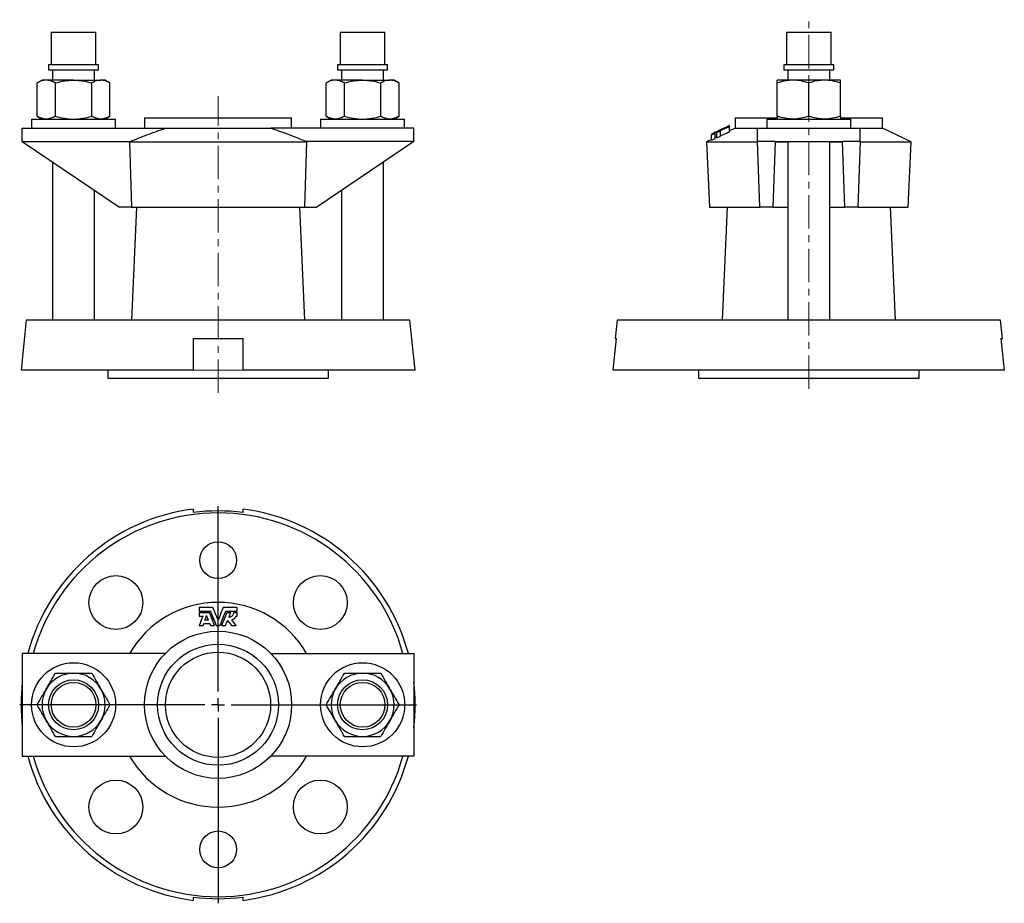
# Model space of a CAD drawing. Header units: millimetres. Extents: x 123 to 498, y 41 to 378.
import ezdxf

# ---------------------------------------------------------------- set-up
doc = ezdxf.new("R2010")
doc.units = ezdxf.units.MM
doc.linetypes.add('CENTERX2', pattern=[20.32, 12.7, -2.54, 2.54, -2.54])
doc.layers.add('FORMAT', color=7, linetype='Continuous')

# ---------------------------------------------------------------- blocks, each defined once
blk = doc.blocks.new('SW_CENTERMARKSYMBOL_0')
at = {"layer": 'FORMAT', "color": 0}
for p, q in [((0, 5), (0, 75.5)), ((-5, 0), (-75.5, 0)), ((0, 0), (-2.5, 0)), ((0, 0), (0, 2.5)), ((0, 0), (0, -2.5)), ((0, 0), (2.5, 0)), ((5, 0), (75.5, 0)), ((0, -5), (0, -75.5))]:
    blk.add_line(p, q, dxfattribs=at)

msp = doc.modelspace()

# ---------------------------------------------------------------- linework, layer by layer
at = {"color": 7, "linetype": 'Continuous', "lineweight": 25}
for p, q in [((135.19, 372.71), (135.19, 360.44)), ((135.19, 372.71), (152.19, 372.71)), ((152.19, 360.44), (152.19, 372.71)), ((245.19, 372.71), (245.19, 360.44)), ((245.19, 372.71), (246.34, 372.71)), ((246.34, 372.71), (262.19, 372.71)), ((262.19, 360.44), (262.19, 372.71)), ((415, 372.71), (415, 360.44)), ((415, 372.71), (432, 372.71)), ((432, 360.44), (432, 372.71)), ((134.16, 360.44), (134.16, 358.44)), ((134.16, 360.44), (153.21, 360.44)), ((153.21, 358.44), (153.21, 360.44)), ((244.16, 360.44), (244.16, 358.44)), ((244.16, 360.44), (245.45, 360.44)), ((245.45, 360.44), (263.21, 360.44)), ((263.21, 358.44), (263.21, 360.44)), ((413.97, 360.44), (413.97, 358.44)), ((413.97, 360.44), (433.02, 360.44)), ((433.02, 358.44), (433.02, 360.44)), ((134.16, 358.44), (153.21, 358.44)), ((135.69, 358.44), (135.69, 354.51)), ((151.69, 354.51), (151.69, 358.44)), ((244.16, 358.44), (245.45, 358.44)), ((245.45, 358.44), (263.21, 358.44)), ((245.69, 358.44), (245.69, 354.51)), ((261.69, 354.51), (261.69, 358.44)), ((413.97, 358.44), (433.02, 358.44)), ((415.5, 358.44), (415.5, 354.51)), ((431.5, 354.51), (431.5, 358.44)), ((131.69, 354.51), (129.83, 353.43)), ((129.83, 340.78), (129.83, 353.43)), ((133.3, 354.51), (131.69, 354.51)), ((143.69, 354.51), (133.3, 354.51)), ((136.76, 340.78), (136.76, 353.43)), ((143.69, 354.51), (154.08, 354.51)), ((150.62, 340.78), (150.62, 353.43)), ((155.69, 354.51), (154.08, 354.51)), ((157.54, 353.43), (155.69, 354.51)), ((157.54, 340.78), (157.54, 353.43)), ((241.69, 354.51), (239.83, 353.43)), ((239.83, 340.78), (239.83, 353.43)), ((243.3, 354.51), (241.69, 354.51)), ((253.69, 354.51), (243.3, 354.51)), ((246.76, 340.78), (246.76, 353.43)), ((253.69, 354.51), (264.08, 354.51)), ((260.62, 340.78), (260.62, 353.43)), ((265.69, 354.51), (264.08, 354.51)), ((267.54, 353.43), (265.69, 354.51)), ((267.54, 340.78), (267.54, 353.43)), ((417.5, 354.51), (411.5, 354.51)), ((411.5, 340.78), (411.5, 353.43)), ((429.5, 354.51), (417.5, 354.51)), ((423.5, 340.78), (423.5, 353.43)), ((435.5, 354.51), (429.5, 354.51)), ((435.5, 340.78), (435.5, 353.43)), ((127.69, 339.71), (127.69, 336.21)), ((127.69, 339.71), (159.69, 339.71)), ((129.83, 340.78), (131.69, 339.71)), ((155.69, 339.71), (157.54, 340.78)), ((159.69, 336.21), (159.69, 339.71)), ((170.69, 340.21), (170.69, 336.21)), ((170.69, 340.21), (198.69, 340.21)), ((198.69, 340.21), (226.69, 340.21)), ((226.69, 336.21), (226.69, 340.21)), ((237.69, 339.71), (237.69, 336.21)), ((237.69, 339.71), (269.69, 339.71)), ((239.83, 340.78), (241.69, 339.71)), ((265.69, 339.71), (267.54, 340.78)), ((269.69, 336.21), (269.69, 339.71)), ((395.5, 340.21), (395.5, 336.21)), ((395.5, 340.21), (411.5, 340.21)), ((407.5, 339.71), (407.5, 336.21)), ((407.5, 339.71), (423.5, 339.71)), ((423.5, 339.71), (439.5, 339.71)), ((435.5, 340.21), (451.5, 340.21)), ((439.5, 336.21), (439.5, 339.71)), ((451.5, 336.21), (451.5, 340.21)), ((124.19, 331.21), (124.19, 336.21)), ((124.19, 336.21), (178.59, 336.21)), ((178.59, 336.21), (218.78, 336.21)), ((273.19, 336.21), (218.78, 336.21)), ((273.19, 331.21), (273.19, 336.21)), ((386.49, 333.68), (387.91, 334.33)), ((386.49, 331.68), (386.49, 333.68)), ((387.91, 332.33), (387.91, 334.33)), ((388.46, 334.58), (389.83, 335.21)), ((388.46, 332.58), (388.46, 334.58)), ((391.29, 336.14), (389.58, 335.32)), ((389.83, 333.21), (389.83, 335.21)), ((393.34, 337.2), (391.29, 336.24)), ((393.34, 336.96), (392.59, 336.63)), ((393.34, 337.19), (393.34, 337.2)), ((393.34, 336.96), (393.34, 337.14)), ((393.34, 334.81), (393.34, 336.81)), ((395.5, 336.21), (393.34, 335.2)), ((395.5, 336.21), (404, 336.21)), ((404, 336.21), (443, 336.21)), ((404, 331.21), (404, 336.21)), ((443, 331.21), (443, 336.21)), ((443, 336.21), (451.5, 336.21)), ((462.43, 331.11), (451.5, 336.21)), ((124.19, 331.21), (165.23, 331.21)), ((124.19, 331.21), (161.11, 306.21)), ((164.98, 331.11), (165.76, 306.21)), ((164.98, 331.11), (232.39, 331.11)), ((232.39, 331.11), (231.61, 306.21)), ((273.19, 331.21), (232.14, 331.21)), ((273.19, 331.21), (236.26, 306.21)), ((386.49, 332), (384.56, 331.11)), ((384.56, 331.11), (385.65, 306.21)), ((384.56, 331.11), (404, 331.11)), ((386.49, 331.68), (387.91, 332.33)), ((387.91, 332.61), (388.46, 332.87)), ((388.46, 332.58), (389.83, 333.21)), ((404.83, 306.21), (404, 331.21)), ((410.66, 331.21), (404, 331.21)), ((410.66, 331.21), (409.83, 306.21)), ((410.65, 331.11), (415.5, 331.11)), ((410.66, 331.21), (436.34, 331.21)), ((415.5, 331.21), (415.5, 263.21)), ((431.5, 263.21), (431.5, 331.21)), ((431.5, 331.11), (436.34, 331.11)), ((437.17, 306.21), (436.34, 331.21)), ((443, 331.21), (436.34, 331.21)), ((443, 331.21), (442.17, 306.21)), ((442.99, 331.11), (462.43, 331.11)), ((461.35, 306.21), (462.43, 331.11)), ((135.69, 323.42), (135.69, 263.21)), ((261.69, 263.21), (261.69, 323.42)), ((151.69, 263.21), (151.69, 312.59)), ((245.69, 312.59), (245.69, 263.21)), ((165.76, 306.21), (161.11, 306.21)), ((167.64, 306.21), (165.69, 263.21)), ((165.76, 306.21), (231.61, 306.21)), ((231.69, 263.21), (229.74, 306.21)), ((231.61, 306.21), (236.26, 306.21)), ((385.65, 306.21), (404.83, 306.21)), ((392.45, 306.21), (390.5, 263.21)), ((409.83, 306.21), (404.83, 306.21)), ((409.83, 306.21), (415.5, 306.21)), ((431.5, 306.21), (437.17, 306.21)), ((442.17, 306.21), (437.17, 306.21)), ((442.17, 306.21), (461.35, 306.21)), ((456.5, 263.21), (454.55, 306.21)), ((125.69, 263.21), (123.69, 244.21)), ((271.69, 263.21), (125.69, 263.21)), ((273.69, 244.21), (271.69, 263.21)), ((350.5, 263.21), (349.76, 256.21)), ((496.5, 263.21), (350.5, 263.21)), ((497.23, 256.21), (496.5, 263.21)), ((189.19, 256.21), (208.19, 256.21)), ((189.19, 256.21), (189.19, 244.21)), ((208.19, 244.21), (208.19, 256.21)), ((349.1, 244.21), (350.37, 256.21)), ((349.76, 256.21), (350.37, 256.21)), ((496.62, 256.21), (497.23, 256.21)), ((496.62, 256.21), (497.89, 244.21)), ((189.19, 244.21), (123.69, 244.21)), ((156.69, 244.21), (156.69, 241.21)), ((273.69, 244.21), (208.19, 244.21)), ((240.69, 241.21), (240.69, 244.21)), ((497.89, 244.21), (349.1, 244.21)), ((381.5, 244.21), (381.5, 241.21)), ((465.5, 241.21), (465.5, 244.21)), ((156.69, 241.21), (240.69, 241.21)), ((381.5, 241.21), (423.5, 241.21)), ((423.5, 241.21), (465.5, 241.21)), ((189.19, 191.33), (189.19, 190.05)), ((208.19, 190.05), (208.19, 191.33)), ((191.49, 153.94), (191.49, 152.52)), ((205.89, 152.52), (205.89, 153.94)), ((191.49, 151.97), (191.49, 150.6)), ((195, 149.14), (194.31, 150.85)), ((205.48, 150.6), (205.89, 150.6)), ((205.89, 150.6), (205.89, 151.97)), ((193.01, 147.08), (193.3, 147.84)), ((124.19, 136.43), (124.19, 97.43)), ((178.59, 136.43), (124.19, 136.43)), ((218.78, 136.43), (273.19, 136.43)), ((273.19, 136.43), (273.19, 97.43)), ((124.19, 97.43), (178.59, 97.43)), ((273.19, 97.43), (218.78, 97.43)), ((189.19, 43.81), (189.19, 42.53)), ((208.19, 42.53), (208.19, 43.81))]:
    msp.add_line(p, q, dxfattribs=at)
at = {"color": 8, "linetype": 'Continuous', "lineweight": 18}
msp.add_line((189.19, 244.21), (208.19, 244.21), dxfattribs=at)
at = {"color": 7, "linetype": 'Continuous', "lineweight": 25}
for centre, radius in [((198.69, 171.93), 7), ((159.8, 155.82), 10.25), ((237.58, 155.82), 10.25), ((198.69, 116.93), 28), ((198.69, 116.93), 23), ((198.69, 116.93), 20), ((143.69, 116.93), 16), ((253.69, 116.93), 16), ((143.69, 116.93), 9.52), ((143.69, 116.93), 8.5), ((253.69, 116.93), 9.52), ((253.69, 116.93), 8.5), ((159.8, 78.04), 10.25), ((237.58, 78.04), 10.25), ((198.69, 61.93), 7)]:
    msp.add_circle(centre, radius, dxfattribs=at)
for centre, radius, start, end in [((198.69, 116.93), 75, 97.277, 164.9299), ((198.69, 116.93), 75, 15.0701, 82.723), ((198.69, 116.93), 73, 15.4932, 164.5068), ((198.69, 116.93), 73.74, 82.5976, 97.4024), ((198.69, 116.93), 38.94, 30.0478, 149.9522), ((143.69, 116.93), 12, 90, 150), ((143.69, 116.93), 12, 30, 90), ((253.69, 116.93), 12, 90, 150), ((253.69, 116.93), 12, 30, 90), ((198.69, 116.93), 75, 173.3804, 186.6196), ((198.69, 116.93), 75, 353.3804, 6.6196), ((143.69, 116.93), 12, 150, 210), ((143.69, 116.93), 12, 330, 30), ((253.69, 116.93), 12, 150, 210), ((253.69, 116.93), 12, 330, 30), ((143.69, 116.93), 12, 210, 270), ((143.69, 116.93), 12, 270, 330), ((253.69, 116.93), 12, 210, 270), ((253.69, 116.93), 12, 270, 330), ((198.69, 116.93), 75, 195.0701, 262.723), ((198.69, 116.93), 73, 195.4932, 344.5068), ((198.69, 116.93), 38.94, 210.0478, 329.9522), ((198.69, 116.93), 75, 277.277, 344.9299), ((198.69, 116.93), 73.74, 262.5976, 277.4024)]:
    msp.add_arc(centre, radius, start, end, dxfattribs=at)
for points, knots in [([(133.3, 354.51), (133, 354.51), (132.71, 354.48), (132.12, 354.38), (131.83, 354.31), (130.97, 354.03), (130.4, 353.76), (129.83, 353.43)], [0, 0, 0, 0, 0.25, 0.25, 0.5, 0.5, 1, 1, 1, 1]), ([(136.76, 353.43), (136.19, 353.76), (135.62, 354.03), (134.47, 354.4), (133.89, 354.51), (133.3, 354.51)], [0, 0, 0, 0, 0.5, 0.5, 1, 1, 1, 1]), ([(136.76, 353.43), (137.89, 353.76), (139.04, 354.03), (141.35, 354.41), (142.52, 354.51), (143.69, 354.51)], [0, 0, 0, 0, 0.5, 0.5, 1, 1, 1, 1]), ([(143.69, 354.51), (144.27, 354.51), (144.86, 354.48), (146.04, 354.38), (146.63, 354.31), (148.36, 354.03), (149.5, 353.76), (150.62, 353.43)], [0, 0, 0, 0, 0.25, 0.25, 0.5, 0.5, 1, 1, 1, 1]), ([(154.08, 354.51), (153.79, 354.51), (153.49, 354.48), (152.91, 354.38), (152.62, 354.31), (151.75, 354.03), (151.18, 353.76), (150.62, 353.43)], [0, 0, 0, 0, 0.25, 0.25, 0.5, 0.5, 1, 1, 1, 1]), ([(157.54, 353.43), (156.98, 353.76), (156.41, 354.03), (155.25, 354.4), (154.67, 354.51), (154.08, 354.51)], [0, 0, 0, 0, 0.5, 0.5, 1, 1, 1, 1]), ([(243.3, 354.51), (243, 354.51), (242.71, 354.48), (242.12, 354.38), (241.83, 354.31), (240.97, 354.03), (240.4, 353.76), (239.83, 353.43)], [0, 0, 0, 0, 0.25, 0.25, 0.5, 0.5, 1, 1, 1, 1]), ([(246.76, 353.43), (246.19, 353.76), (245.62, 354.03), (244.47, 354.4), (243.89, 354.51), (243.3, 354.51)], [0, 0, 0, 0, 0.5, 0.5, 1, 1, 1, 1]), ([(246.76, 353.43), (247.89, 353.76), (249.04, 354.03), (251.35, 354.41), (252.52, 354.51), (253.69, 354.51)], [0, 0, 0, 0, 0.5, 0.5, 1, 1, 1, 1]), ([(253.69, 354.51), (254.27, 354.51), (254.86, 354.48), (256.04, 354.38), (256.63, 354.31), (258.36, 354.03), (259.5, 353.76), (260.62, 353.43)], [0, 0, 0, 0, 0.25, 0.25, 0.5, 0.5, 1, 1, 1, 1]), ([(264.08, 354.51), (263.79, 354.51), (263.49, 354.48), (262.91, 354.38), (262.62, 354.31), (261.75, 354.03), (261.18, 353.76), (260.62, 353.43)], [0, 0, 0, 0, 0.25, 0.25, 0.5, 0.5, 1, 1, 1, 1]), ([(267.54, 353.43), (266.98, 353.76), (266.41, 354.03), (265.25, 354.4), (264.67, 354.51), (264.08, 354.51)], [0, 0, 0, 0, 0.5, 0.5, 1, 1, 1, 1]), ([(417.5, 354.51), (416.99, 354.51), (416.48, 354.48), (415.46, 354.38), (414.96, 354.31), (413.46, 354.03), (412.48, 353.76), (411.5, 353.43)], [0, 0, 0, 0, 0.25, 0.25, 0.5, 0.5, 1, 1, 1, 1]), ([(411.5, 353.43), (411.5, 353.76), (411.5, 354.03), (411.5, 354.41), (411.5, 354.51), (411.5, 354.51)], [0, 0, 0, 0, 0.5, 0.5, 1, 1, 1, 1]), ([(423.5, 353.43), (422.52, 353.76), (421.53, 354.03), (419.53, 354.4), (418.52, 354.51), (417.5, 354.51)], [0, 0, 0, 0, 0.5, 0.5, 1, 1, 1, 1]), ([(429.5, 354.51), (428.99, 354.51), (428.48, 354.48), (427.46, 354.38), (426.96, 354.31), (425.46, 354.03), (424.48, 353.76), (423.5, 353.43)], [0, 0, 0, 0, 0.25, 0.25, 0.5, 0.5, 1, 1, 1, 1]), ([(435.5, 353.43), (434.52, 353.76), (433.53, 354.03), (431.53, 354.4), (430.52, 354.51), (429.5, 354.51)], [0, 0, 0, 0, 0.5, 0.5, 1, 1, 1, 1]), ([(435.5, 353.43), (435.5, 353.76), (435.5, 354.03), (435.5, 354.41), (435.5, 354.51), (435.5, 354.51)], [0, 0, 0, 0, 0.5, 0.5, 1, 1, 1, 1]), ([(133.3, 339.71), (133, 339.71), (132.71, 339.73), (132.12, 339.83), (131.83, 339.9), (130.97, 340.18), (130.4, 340.45), (129.83, 340.78)], [0, 0, 0, 0, 0.25, 0.25, 0.5, 0.5, 1, 1, 1, 1]), ([(136.76, 340.78), (136.19, 340.45), (135.62, 340.18), (134.47, 339.81), (133.89, 339.71), (133.3, 339.71)], [0, 0, 0, 0, 0.5, 0.5, 1, 1, 1, 1]), ([(136.76, 340.78), (137.89, 340.45), (139.04, 340.18), (141.35, 339.81), (142.52, 339.71), (143.69, 339.71)], [0, 0, 0, 0, 0.5, 0.5, 1, 1, 1, 1]), ([(143.69, 339.71), (144.27, 339.71), (144.86, 339.73), (146.04, 339.83), (146.63, 339.9), (148.36, 340.19), (149.5, 340.45), (150.62, 340.78)], [0, 0, 0, 0, 0.25, 0.25, 0.5, 0.5, 1, 1, 1, 1]), ([(154.08, 339.71), (153.79, 339.71), (153.49, 339.73), (152.91, 339.83), (152.62, 339.9), (151.75, 340.18), (151.18, 340.45), (150.62, 340.78)], [0, 0, 0, 0, 0.25, 0.25, 0.5, 0.5, 1, 1, 1, 1]), ([(157.54, 340.78), (156.98, 340.45), (156.41, 340.18), (155.25, 339.81), (154.67, 339.71), (154.08, 339.71)], [0, 0, 0, 0, 0.5, 0.5, 1, 1, 1, 1]), ([(243.3, 339.71), (243, 339.71), (242.71, 339.73), (242.12, 339.83), (241.83, 339.9), (240.97, 340.18), (240.4, 340.45), (239.83, 340.78)], [0, 0, 0, 0, 0.25, 0.25, 0.5, 0.5, 1, 1, 1, 1]), ([(246.76, 340.78), (246.19, 340.45), (245.62, 340.18), (244.47, 339.81), (243.89, 339.71), (243.3, 339.71)], [0, 0, 0, 0, 0.5, 0.5, 1, 1, 1, 1]), ([(246.76, 340.78), (247.89, 340.45), (249.04, 340.18), (251.35, 339.81), (252.52, 339.71), (253.69, 339.71)], [0, 0, 0, 0, 0.5, 0.5, 1, 1, 1, 1]), ([(253.69, 339.71), (254.27, 339.71), (254.86, 339.73), (256.04, 339.83), (256.63, 339.9), (258.36, 340.19), (259.5, 340.45), (260.62, 340.78)], [0, 0, 0, 0, 0.25, 0.25, 0.5, 0.5, 1, 1, 1, 1]), ([(264.08, 339.71), (263.79, 339.71), (263.49, 339.73), (262.91, 339.83), (262.62, 339.9), (261.75, 340.18), (261.18, 340.45), (260.62, 340.78)], [0, 0, 0, 0, 0.25, 0.25, 0.5, 0.5, 1, 1, 1, 1]), ([(267.54, 340.78), (266.98, 340.45), (266.41, 340.18), (265.25, 339.81), (264.67, 339.71), (264.08, 339.71)], [0, 0, 0, 0, 0.5, 0.5, 1, 1, 1, 1]), ([(417.5, 339.71), (416.99, 339.71), (416.48, 339.73), (415.46, 339.83), (414.96, 339.9), (413.46, 340.18), (412.48, 340.45), (411.5, 340.78)], [0, 0, 0, 0, 0.25, 0.25, 0.5, 0.5, 1, 1, 1, 1]), ([(411.5, 340.78), (411.5, 340.45), (411.5, 340.18), (411.5, 339.81), (411.5, 339.71), (411.5, 339.71)], [0, 0, 0, 0, 0.5, 0.5, 1, 1, 1, 1]), ([(423.5, 340.78), (422.52, 340.45), (421.53, 340.18), (419.53, 339.81), (418.52, 339.71), (417.5, 339.71)], [0, 0, 0, 0, 0.5, 0.5, 1, 1, 1, 1]), ([(429.5, 339.71), (428.99, 339.71), (428.48, 339.73), (427.46, 339.83), (426.96, 339.9), (425.46, 340.18), (424.48, 340.45), (423.5, 340.78)], [0, 0, 0, 0, 0.25, 0.25, 0.5, 0.5, 1, 1, 1, 1]), ([(435.5, 340.78), (434.52, 340.45), (433.53, 340.18), (431.53, 339.81), (430.52, 339.71), (429.5, 339.71)], [0, 0, 0, 0, 0.5, 0.5, 1, 1, 1, 1]), ([(435.5, 340.78), (435.5, 340.45), (435.5, 340.18), (435.5, 339.81), (435.5, 339.71), (435.5, 339.71)], [0, 0, 0, 0, 0.5, 0.5, 1, 1, 1, 1]), ([(165.23, 331.21), (167.44, 332.09), (169.65, 332.96), (174.1, 334.64), (176.34, 335.45), (178.59, 336.21)], [0, 0, 0, 0, 0.5, 0.5, 1, 1, 1, 1]), ([(232.14, 331.21), (229.94, 332.09), (227.72, 332.96), (223.28, 334.64), (221.04, 335.45), (218.78, 336.21)], [0, 0, 0, 0, 0.5, 0.5, 1, 1, 1, 1]), ([(391.29, 336.06), (391, 335.94), (390.44, 335.69), (389.87, 335.44), (389.58, 335.32)], [0, 0, 0, 0, 0.49376, 1, 1, 1, 1]), ([(389.83, 335.21), (389.83, 335.23), (389.83, 335.27), (389.83, 335.31), (389.83, 335.33)], [0, 0, 0, 0, 0.5005501, 1, 1, 1, 1]), ([(391.29, 336.14), (391.29, 336.13), (391.29, 336.11), (391.29, 336.08), (391.29, 336.06)], [0, 0, 0, 0, 0.499156, 1, 1, 1, 1]), ([(191.49, 150.6), (191.71, 150.6), (192.16, 150.6), (192.61, 150.6), (192.84, 150.6)], [0, 0, 0, 0, 0.5005501, 1, 1, 1, 1]), ([(193.66, 149.14), (193.76, 149.42), (193.98, 149.99), (194.2, 150.56), (194.31, 150.85)], [0, 0, 0, 0, 0.49376, 1, 1, 1, 1]), ([(204.52, 151.97), (204.52, 151.75), (204.48, 151.53), (204.32, 151.12), (204.2, 150.93), (203.89, 150.59), (203.7, 150.46), (203.38, 150.31), (203.27, 150.27), (203.04, 150.21), (202.92, 150.19), (202.8, 150.19)], [0, 0, 0, 0, 0.25, 0.25, 0.5, 0.5, 0.75, 0.75, 0.875, 0.875, 1, 1, 1, 1]), ([(203.91, 149.26), (204.09, 149.3), (204.27, 149.36), (204.59, 149.52), (204.75, 149.63), (205.01, 149.86), (205.13, 150), (205.33, 150.28), (205.41, 150.44), (205.48, 150.6)], [0, 0, 0, 0, 0.25, 0.25, 0.5, 0.5, 0.75, 0.75, 1, 1, 1, 1]), ([(205.89, 151.97), (205.66, 151.97), (205.2, 151.97), (204.75, 151.97), (204.52, 151.97)], [0, 0, 0, 0, 0.500514, 1, 1, 1, 1]), ([(195, 149.14), (194.78, 149.14), (194.33, 149.14), (193.88, 149.14), (193.66, 149.14)], [0, 0, 0, 0, 0.499156, 1, 1, 1, 1]), ([(133.3, 122.93), (133.59, 123.44), (133.89, 123.95), (134.47, 124.96), (134.76, 125.47), (135.62, 126.96), (136.19, 127.95), (136.76, 128.93)], [0, 0, 0, 0, 0.25, 0.25, 0.5, 0.5, 1, 1, 1, 1]), ([(136.76, 128.93), (137.89, 128.93), (139.04, 128.93), (141.35, 128.93), (142.52, 128.93), (143.69, 128.93)], [0, 0, 0, 0, 0.5, 0.5, 1, 1, 1, 1]), ([(143.69, 128.93), (144.27, 128.93), (144.86, 128.93), (146.04, 128.93), (146.63, 128.93), (148.36, 128.93), (149.5, 128.93), (150.62, 128.93)], [0, 0, 0, 0, 0.25, 0.25, 0.5, 0.5, 1, 1, 1, 1]), ([(150.62, 128.93), (151.18, 127.95), (151.75, 126.96), (152.91, 124.96), (153.49, 123.95), (154.08, 122.93)], [0, 0, 0, 0, 0.5, 0.5, 1, 1, 1, 1]), ([(243.3, 122.93), (243.59, 123.44), (243.89, 123.95), (244.47, 124.96), (244.76, 125.47), (245.62, 126.96), (246.19, 127.95), (246.76, 128.93)], [0, 0, 0, 0, 0.25, 0.25, 0.5, 0.5, 1, 1, 1, 1]), ([(246.76, 128.93), (247.89, 128.93), (249.04, 128.93), (251.35, 128.93), (252.52, 128.93), (253.69, 128.93)], [0, 0, 0, 0, 0.5, 0.5, 1, 1, 1, 1]), ([(253.69, 128.93), (254.27, 128.93), (254.86, 128.93), (256.04, 128.93), (256.63, 128.93), (258.36, 128.93), (259.5, 128.93), (260.62, 128.93)], [0, 0, 0, 0, 0.25, 0.25, 0.5, 0.5, 1, 1, 1, 1]), ([(260.62, 128.93), (261.18, 127.95), (261.75, 126.96), (262.91, 124.96), (263.49, 123.95), (264.08, 122.93)], [0, 0, 0, 0, 0.5, 0.5, 1, 1, 1, 1]), ([(129.83, 116.93), (130.4, 117.91), (130.97, 118.9), (132.12, 120.9), (132.71, 121.91), (133.3, 122.93)], [0, 0, 0, 0, 0.5, 0.5, 1, 1, 1, 1]), ([(154.08, 122.93), (154.37, 122.42), (154.67, 121.91), (155.25, 120.9), (155.54, 120.4), (156.41, 118.9), (156.98, 117.91), (157.54, 116.93)], [0, 0, 0, 0, 0.25, 0.25, 0.5, 0.5, 1, 1, 1, 1]), ([(239.83, 116.93), (240.4, 117.91), (240.97, 118.9), (242.12, 120.9), (242.71, 121.91), (243.3, 122.93)], [0, 0, 0, 0, 0.5, 0.5, 1, 1, 1, 1]), ([(264.08, 122.93), (264.37, 122.42), (264.67, 121.91), (265.25, 120.9), (265.54, 120.4), (266.41, 118.9), (266.98, 117.91), (267.54, 116.93)], [0, 0, 0, 0, 0.25, 0.25, 0.5, 0.5, 1, 1, 1, 1]), ([(133.3, 110.93), (133, 111.44), (132.71, 111.95), (132.12, 112.96), (131.83, 113.47), (130.97, 114.96), (130.4, 115.95), (129.83, 116.93)], [0, 0, 0, 0, 0.25, 0.25, 0.5, 0.5, 1, 1, 1, 1]), ([(157.54, 116.93), (156.98, 115.95), (156.41, 114.96), (155.25, 112.96), (154.67, 111.95), (154.08, 110.93)], [0, 0, 0, 0, 0.5, 0.5, 1, 1, 1, 1]), ([(243.3, 110.93), (243, 111.44), (242.71, 111.95), (242.12, 112.96), (241.83, 113.47), (240.97, 114.96), (240.4, 115.95), (239.83, 116.93)], [0, 0, 0, 0, 0.25, 0.25, 0.5, 0.5, 1, 1, 1, 1]), ([(267.54, 116.93), (266.98, 115.95), (266.41, 114.96), (265.25, 112.96), (264.67, 111.95), (264.08, 110.93)], [0, 0, 0, 0, 0.5, 0.5, 1, 1, 1, 1]), ([(136.76, 104.93), (136.19, 105.91), (135.62, 106.9), (134.47, 108.9), (133.89, 109.91), (133.3, 110.93)], [0, 0, 0, 0, 0.5, 0.5, 1, 1, 1, 1]), ([(154.08, 110.93), (153.79, 110.42), (153.49, 109.91), (152.91, 108.9), (152.62, 108.4), (151.75, 106.9), (151.18, 105.91), (150.62, 104.93)], [0, 0, 0, 0, 0.25, 0.25, 0.5, 0.5, 1, 1, 1, 1]), ([(246.76, 104.93), (246.19, 105.91), (245.62, 106.9), (244.47, 108.9), (243.89, 109.91), (243.3, 110.93)], [0, 0, 0, 0, 0.5, 0.5, 1, 1, 1, 1]), ([(264.08, 110.93), (263.79, 110.42), (263.49, 109.91), (262.91, 108.9), (262.62, 108.4), (261.75, 106.9), (261.18, 105.91), (260.62, 104.93)], [0, 0, 0, 0, 0.25, 0.25, 0.5, 0.5, 1, 1, 1, 1]), ([(136.76, 104.93), (137.89, 104.93), (139.04, 104.93), (141.35, 104.93), (142.52, 104.93), (143.69, 104.93)], [0, 0, 0, 0, 0.5, 0.5, 1, 1, 1, 1]), ([(143.69, 104.93), (144.27, 104.93), (144.86, 104.93), (146.04, 104.93), (146.63, 104.93), (148.36, 104.93), (149.5, 104.93), (150.62, 104.93)], [0, 0, 0, 0, 0.25, 0.25, 0.5, 0.5, 1, 1, 1, 1]), ([(246.76, 104.93), (247.89, 104.93), (249.04, 104.93), (251.35, 104.93), (252.52, 104.93), (253.69, 104.93)], [0, 0, 0, 0, 0.5, 0.5, 1, 1, 1, 1]), ([(253.69, 104.93), (254.27, 104.93), (254.86, 104.93), (256.04, 104.93), (256.63, 104.93), (258.36, 104.93), (259.5, 104.93), (260.62, 104.93)], [0, 0, 0, 0, 0.25, 0.25, 0.5, 0.5, 1, 1, 1, 1])]:
    msp.add_open_spline(points, degree=3, knots=knots, dxfattribs=at)
for points in [[(391.29, 336.24), (389.68, 335.5), (388.08, 334.74), (386.49, 333.98)], [(386.49, 333.98), (386.49, 333.94), (386.49, 333.84), (386.49, 333.68)], [(387.91, 334.61), (389.72, 335.48), (391.53, 336.34), (393.34, 337.2)], [(387.91, 334.33), (387.91, 334.46), (387.91, 334.56), (387.91, 334.61)], [(393.34, 337.19), (391.71, 336.42), (390.08, 335.64), (388.46, 334.85)], [(388.46, 334.85), (388.46, 334.79), (388.46, 334.7), (388.46, 334.58)], [(389.83, 335.33), (391, 335.83), (392.17, 336.32), (393.34, 336.81)], [(389.83, 333.33), (391, 333.83), (392.17, 334.32), (393.34, 334.81)], [(392.59, 336.78), (392.84, 336.9), (393.09, 337.02), (393.34, 337.14)], [(392.59, 336.63), (392.59, 336.69), (392.59, 336.74), (392.59, 336.78)], [(393.34, 337.14), (393.34, 337.16), (393.34, 337.18), (393.34, 337.19)], [(393.34, 336.81), (393.34, 336.86), (393.34, 336.91), (393.34, 336.96)], [(165.23, 331.21), (165.15, 331.17), (165.07, 331.14), (164.98, 331.11)], [(232.14, 331.21), (232.23, 331.17), (232.31, 331.14), (232.39, 331.11)], [(196.73, 153.94), (194.98, 153.94), (193.23, 153.94), (191.49, 153.94)], [(198.69, 149.14), (198.04, 150.74), (197.38, 152.34), (196.73, 153.94)], [(200.64, 153.94), (199.99, 152.34), (199.34, 150.74), (198.69, 149.14)], [(205.89, 153.94), (204.14, 153.94), (202.39, 153.94), (200.64, 153.94)], [(191.49, 152.52), (192.91, 152.52), (194.33, 152.52), (195.76, 152.52)], [(195.39, 151.97), (194.09, 151.97), (192.79, 151.97), (191.49, 151.97)], [(192.84, 150.6), (192.39, 149.43), (191.94, 148.26), (191.49, 147.08)], [(197.38, 147.08), (196.71, 148.72), (196.05, 150.34), (195.39, 151.97)], [(195.76, 152.52), (196.49, 150.71), (197.23, 148.9), (197.97, 147.08)], [(199.41, 147.08), (200.14, 148.9), (200.88, 150.71), (201.62, 152.52)], [(201.99, 151.97), (201.32, 150.34), (200.66, 148.72), (200, 147.08)], [(201.62, 152.52), (203.04, 152.52), (204.47, 152.52), (205.89, 152.52)], [(203.52, 151.97), (203.01, 151.97), (202.5, 151.97), (201.99, 151.97)], [(202.8, 150.19), (203.04, 150.78), (203.28, 151.38), (203.52, 151.97)], [(191.49, 147.08), (192, 147.08), (192.5, 147.08), (193.01, 147.08)], [(193.3, 147.84), (194.05, 147.84), (194.79, 147.84), (195.54, 147.84)], [(195.54, 147.84), (195.64, 147.59), (195.74, 147.34), (195.84, 147.08)], [(195.84, 147.08), (196.35, 147.08), (196.87, 147.08), (197.38, 147.08)], [(197.97, 147.08), (198.21, 147.08), (198.69, 147.08), (199.17, 147.08), (199.41, 147.08)], [(200, 147.08), (200.51, 147.08), (201.02, 147.08), (201.53, 147.08)], [(201.53, 147.08), (201.79, 147.73), (202.06, 148.37), (202.32, 149.01)], [(202.32, 149.01), (202.8, 148.37), (203.28, 147.73), (203.76, 147.08)], [(203.76, 147.08), (204.36, 147.08), (204.95, 147.08), (205.55, 147.08)], [(205.55, 147.08), (205, 147.81), (204.45, 148.54), (203.91, 149.26)]]:
    msp.add_open_spline(points, degree=3, dxfattribs=at)
at = {"layer": 'FORMAT', "linetype": 'CENTERX2', "lineweight": 18}
for p, q in [((423.5, 237.07), (423.5, 377.5)), ((198.69, 235.55), (198.69, 348.37))]:
    msp.add_line(p, q, dxfattribs=at)

# ---------------------------------------------------------------- block references
at = {"layer": 'FORMAT'}
msp.add_blockref('SW_CENTERMARKSYMBOL_0', (198.69, 116.93), dxfattribs=at)

doc.saveas('drawing.dxf')
